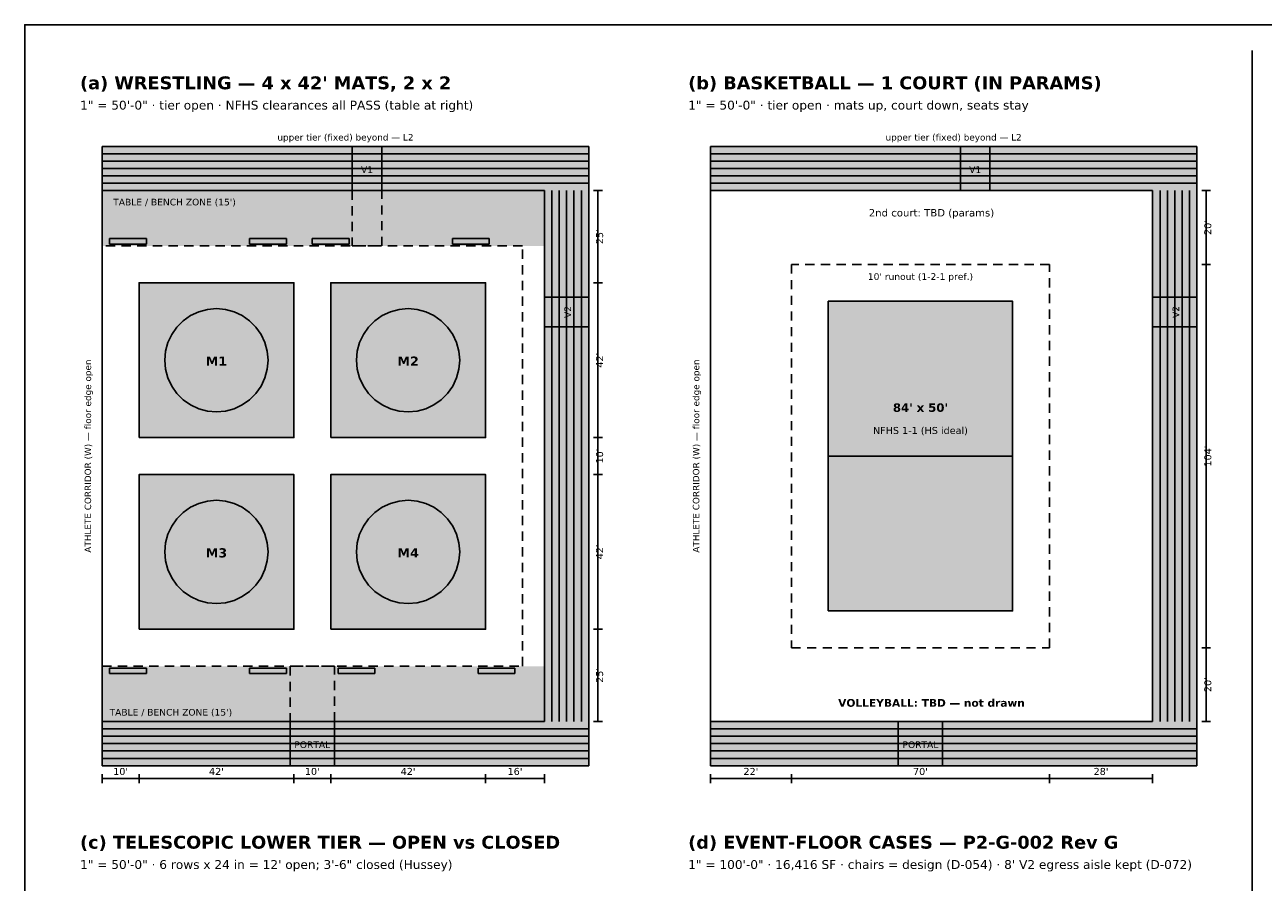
# Model space of a CAD drawing. Header units: inches. Extents: x 0.5 to 16.5, y 0.5 to 10.5.
# Tile 2 of 3: x 0.5 to 7.2, y 5.8 to 10.5. Entities that reach past the tile are written whole.
import ezdxf
from ezdxf.enums import TextEntityAlignment as Align

# ---------------------------------------------------------------- set-up
doc = ezdxf.new("R2010")
doc.units = ezdxf.units.IN
doc.header["$MEASUREMENT"] = 0
for name, color, linetype in [('A-ANNO-DIMS', 7, 'Continuous'), ('A-ANNO-TEXT', 7, 'Continuous'), ('A-AREA-ZONE', 7, 'Continuous'), ('A-EQPM-MATS', 7, 'Continuous'), ('A-FLOR-CRT', 7, 'Continuous'), ('A-FURN', 7, 'Continuous'), ('A-SEAT-TELE', 7, 'Continuous'), ('A-WALL', 7, 'Continuous'), ('G-ANNO-TTLB', 7, 'Continuous')]:
    doc.layers.add(name, color=color, linetype=linetype)
doc.styles.add('KS-BOLD', font='DejaVuSans-Bold.ttf')
doc.styles.add('KS-REG', font='DejaVuSans.ttf')

msp = doc.modelspace()

# ---------------------------------------------------------------- hatches: boundary and pattern name
at = {"layer": 'A-AREA-ZONE', "true_color": 0xeaf0f8}
for points in [[(0.92, 9.3), (3.32, 9.3), (3.32, 9.6), (0.92, 9.6)], [(0.92, 6.72), (3.32, 6.72), (3.32, 7.02), (0.92, 7.02)]]:
    msp.add_hatch(color=7, dxfattribs=at).paths.add_polyline_path(points)
at = {"layer": 'A-EQPM-MATS', "true_color": 0xf4e6c8}
for points in [[(1.12, 8.26), (1.96, 8.26), (1.96, 9.1), (1.12, 9.1)], [(2.16, 8.26), (3, 8.26), (3, 9.1), (2.16, 9.1)], [(1.12, 7.22), (1.96, 7.22), (1.96, 8.06), (1.12, 8.06)], [(2.16, 7.22), (3, 7.22), (3, 8.06), (2.16, 8.06)]]:
    msp.add_hatch(color=7, dxfattribs=at).paths.add_polyline_path(points)
at = {"layer": 'A-FLOR-CRT', "true_color": 0xf7ebd8}
msp.add_hatch(color=7, dxfattribs=at).paths.add_polyline_path([(4.86, 7.32), (5.86, 7.32), (5.86, 9), (4.86, 9)])
at = {"layer": 'A-FURN', "true_color": 0x333333}
for points in [[(1.36, 9.31), (1.52, 9.31), (1.52, 9.36), (1.36, 9.36)], [(2.46, 9.31), (2.62, 9.31), (2.62, 9.36), (2.46, 9.36)], [(1.36, 6.96), (1.52, 6.96), (1.52, 7.01), (1.36, 7.01)], [(2.6, 6.96), (2.76, 6.96), (2.76, 7.01), (2.6, 7.01)]]:
    msp.add_hatch(color=7, dxfattribs=at).paths.add_polyline_path(points)
at = {"layer": 'A-SEAT-TELE', "true_color": 0xe4e4e4}
for points in [[(0.92, 9.6), (3.56, 9.6), (3.56, 9.84), (0.92, 9.84)], [(4.22, 9.6), (6.86, 9.6), (6.86, 9.84), (4.22, 9.84)], [(3.32, 6.72), (3.56, 6.72), (3.56, 9.6), (3.32, 9.6)], [(6.62, 6.72), (6.86, 6.72), (6.86, 9.6), (6.62, 9.6)], [(0.92, 6.48), (3.56, 6.48), (3.56, 6.72), (0.92, 6.72)], [(4.22, 6.48), (6.86, 6.48), (6.86, 6.72), (4.22, 6.72)]]:
    msp.add_hatch(color=7, dxfattribs=at).paths.add_polyline_path(points)
at = {"layer": 'A-SEAT-TELE', "true_color": 0xffffff}
for points in [[(2.277, 9.6), (2.437, 9.6), (2.437, 9.84), (2.277, 9.84)], [(5.577, 9.6), (5.737, 9.6), (5.737, 9.84), (5.577, 9.84)], [(3.32, 8.8618), (3.56, 8.8618), (3.56, 9.0218), (3.32, 9.0218)], [(6.62, 8.8618), (6.86, 8.8618), (6.86, 9.0218), (6.62, 9.0218)], [(1.94, 6.48), (2.18, 6.48), (2.18, 6.72), (1.94, 6.72)], [(5.24, 6.48), (5.48, 6.48), (5.48, 6.72), (5.24, 6.72)]]:
    msp.add_hatch(color=7, dxfattribs=at).paths.add_polyline_path(points)

# ---------------------------------------------------------------- linework, layer by layer
at = {"layer": 'A-ANNO-DIMS'}
for p, q in [((3.586, 9.6), (3.634, 9.6)), ((3.61, 6.72), (3.61, 9.6)), ((6.886, 9.6), (6.934, 9.6)), ((6.91, 6.72), (6.91, 9.6)), ((6.886, 9.2), (6.934, 9.2)), ((3.586, 9.1), (3.634, 9.1)), ((3.586, 8.26), (3.634, 8.26)), ((3.586, 8.06), (3.634, 8.06)), ((3.586, 7.22), (3.634, 7.22)), ((6.886, 7.12), (6.934, 7.12)), ((3.586, 6.72), (3.634, 6.72)), ((6.886, 6.72), (6.934, 6.72)), ((0.92, 6.386), (0.92, 6.434)), ((0.92, 6.41), (3.32, 6.41)), ((1.12, 6.386), (1.12, 6.434)), ((1.96, 6.386), (1.96, 6.434)), ((2.16, 6.386), (2.16, 6.434)), ((3, 6.386), (3, 6.434)), ((3.32, 6.386), (3.32, 6.434)), ((4.22, 6.386), (4.22, 6.434)), ((4.22, 6.41), (6.62, 6.41)), ((4.66, 6.386), (4.66, 6.434)), ((6.06, 6.386), (6.06, 6.434)), ((6.62, 6.386), (6.62, 6.434))]:
    msp.add_line(p, q, dxfattribs=at)
at = {"layer": 'A-ANNO-TEXT'}
msp.add_line((7.16, 10.36), (7.16, 1.95), dxfattribs=at)
at = {"layer": 'A-AREA-ZONE'}
for p, q in [((2.277, 9.6), (2.277, 9.55)), ((2.352, 9.6), (2.302, 9.6)), ((2.437, 9.6), (2.387, 9.6)), ((2.437, 9.555), (2.437, 9.6)), ((2.277, 9.515), (2.277, 9.465)), ((2.437, 9.47), (2.437, 9.52)), ((2.277, 9.43), (2.277, 9.38)), ((2.437, 9.385), (2.437, 9.435)), ((2.277, 9.345), (2.277, 9.3)), ((2.437, 9.3), (2.437, 9.35)), ((0.92, 9.3), (0.92, 9.25)), ((0.99, 9.3), (0.94, 9.3)), ((1.075, 9.3), (1.025, 9.3)), ((1.16, 9.3), (1.11, 9.3)), ((1.245, 9.3), (1.195, 9.3)), ((1.33, 9.3), (1.28, 9.3)), ((1.415, 9.3), (1.365, 9.3)), ((1.5, 9.3), (1.45, 9.3)), ((1.585, 9.3), (1.535, 9.3)), ((1.67, 9.3), (1.62, 9.3)), ((1.755, 9.3), (1.705, 9.3)), ((1.84, 9.3), (1.79, 9.3)), ((1.925, 9.3), (1.875, 9.3)), ((2.01, 9.3), (1.96, 9.3)), ((2.095, 9.3), (2.045, 9.3)), ((2.18, 9.3), (2.13, 9.3)), ((2.265, 9.3), (2.215, 9.3)), ((2.277, 9.3), (2.327, 9.3)), ((2.35, 9.3), (2.3, 9.3)), ((2.362, 9.3), (2.412, 9.3)), ((2.435, 9.3), (2.385, 9.3)), ((2.52, 9.3), (2.47, 9.3)), ((2.605, 9.3), (2.555, 9.3)), ((2.69, 9.3), (2.64, 9.3)), ((2.775, 9.3), (2.725, 9.3)), ((2.86, 9.3), (2.81, 9.3)), ((2.945, 9.3), (2.895, 9.3)), ((3.03, 9.3), (2.98, 9.3)), ((3.115, 9.3), (3.065, 9.3)), ((3.2, 9.3), (3.15, 9.3)), ((3.2, 9.23), (3.2, 9.28)), ((0.92, 9.215), (0.92, 9.165)), ((3.2, 9.145), (3.2, 9.195)), ((0.92, 9.13), (0.92, 9.08)), ((3.2, 9.06), (3.2, 9.11)), ((0.92, 9.045), (0.92, 8.995)), ((3.2, 8.975), (3.2, 9.025)), ((0.92, 8.96), (0.92, 8.91)), ((3.2, 8.89), (3.2, 8.94)), ((0.92, 8.875), (0.92, 8.825)), ((3.2, 8.805), (3.2, 8.855)), ((0.92, 8.79), (0.92, 8.74)), ((3.2, 8.72), (3.2, 8.77)), ((0.92, 8.705), (0.92, 8.655)), ((3.2, 8.635), (3.2, 8.685)), ((0.92, 8.62), (0.92, 8.57)), ((0.92, 8.535), (0.92, 8.485)), ((3.2, 8.55), (3.2, 8.6)), ((3.2, 8.465), (3.2, 8.515)), ((0.92, 8.45), (0.92, 8.4)), ((3.2, 8.38), (3.2, 8.43)), ((0.92, 8.365), (0.92, 8.315)), ((3.2, 8.295), (3.2, 8.345)), ((0.92, 8.28), (0.92, 8.23)), ((3.2, 8.21), (3.2, 8.26)), ((0.92, 8.195), (0.92, 8.145)), ((3.2, 8.125), (3.2, 8.175)), ((0.92, 8.11), (0.92, 8.06)), ((3.2, 8.04), (3.2, 8.09)), ((0.92, 8.025), (0.92, 7.975)), ((3.2, 7.955), (3.2, 8.005)), ((0.92, 7.94), (0.92, 7.89)), ((3.2, 7.87), (3.2, 7.92)), ((0.92, 7.855), (0.92, 7.805)), ((3.2, 7.785), (3.2, 7.835)), ((0.92, 7.77), (0.92, 7.72)), ((3.2, 7.7), (3.2, 7.75)), ((0.92, 7.685), (0.92, 7.635)), ((3.2, 7.615), (3.2, 7.665)), ((0.92, 7.6), (0.92, 7.55)), ((3.2, 7.53), (3.2, 7.58)), ((0.92, 7.515), (0.92, 7.465)), ((3.2, 7.445), (3.2, 7.495)), ((0.92, 7.43), (0.92, 7.38)), ((3.2, 7.36), (3.2, 7.41)), ((0.92, 7.345), (0.92, 7.295)), ((3.2, 7.275), (3.2, 7.325)), ((0.92, 7.26), (0.92, 7.21)), ((3.2, 7.19), (3.2, 7.24)), ((0.92, 7.175), (0.92, 7.125)), ((3.2, 7.105), (3.2, 7.155)), ((0.92, 7.09), (0.92, 7.04)), ((3.2, 7.02), (3.2, 7.07)), ((0.92, 7.02), (0.97, 7.02)), ((1.005, 7.02), (1.055, 7.02)), ((1.09, 7.02), (1.14, 7.02)), ((1.175, 7.02), (1.225, 7.02)), ((1.26, 7.02), (1.31, 7.02)), ((1.345, 7.02), (1.395, 7.02)), ((1.43, 7.02), (1.48, 7.02)), ((1.515, 7.02), (1.565, 7.02)), ((1.6, 7.02), (1.65, 7.02)), ((1.685, 7.02), (1.735, 7.02)), ((1.77, 7.02), (1.82, 7.02)), ((1.855, 7.02), (1.905, 7.02)), ((1.94, 7.02), (1.99, 7.02)), ((1.94, 7.02), (1.94, 6.97)), ((2.01, 7.02), (1.96, 7.02)), ((2.025, 7.02), (2.075, 7.02)), ((2.095, 7.02), (2.045, 7.02)), ((2.11, 7.02), (2.16, 7.02)), ((2.18, 7.02), (2.13, 7.02)), ((2.18, 6.975), (2.18, 7.02)), ((2.195, 7.02), (2.245, 7.02)), ((2.28, 7.02), (2.33, 7.02)), ((2.365, 7.02), (2.415, 7.02)), ((2.45, 7.02), (2.5, 7.02)), ((2.535, 7.02), (2.585, 7.02)), ((2.62, 7.02), (2.67, 7.02)), ((2.705, 7.02), (2.755, 7.02)), ((2.79, 7.02), (2.84, 7.02)), ((2.875, 7.02), (2.925, 7.02)), ((2.96, 7.02), (3.01, 7.02)), ((3.045, 7.02), (3.095, 7.02)), ((3.13, 7.02), (3.18, 7.02)), ((1.94, 6.935), (1.94, 6.885)), ((2.18, 6.89), (2.18, 6.94)), ((2.18, 6.805), (2.18, 6.855)), ((1.94, 6.85), (1.94, 6.8)), ((1.94, 6.765), (1.94, 6.72)), ((1.94, 6.72), (1.99, 6.72)), ((2.025, 6.72), (2.075, 6.72)), ((2.11, 6.72), (2.16, 6.72)), ((2.18, 6.72), (2.18, 6.77))]:
    msp.add_line(p, q, dxfattribs=at)
at = {"layer": 'A-EQPM-MATS'}
for p, q in [((1.4442, 8.9431), (1.4, 8.9225)), ((1.4914, 8.9557), (1.4442, 8.9431)), ((1.54, 8.96), (1.4914, 8.9557)), ((1.5886, 8.9557), (1.54, 8.96)), ((1.6358, 8.9431), (1.5886, 8.9557)), ((1.68, 8.9225), (1.6358, 8.9431)), ((2.4842, 8.9431), (2.44, 8.9225)), ((2.5314, 8.9557), (2.4842, 8.9431)), ((2.58, 8.96), (2.5314, 8.9557)), ((2.6286, 8.9557), (2.58, 8.96)), ((2.6758, 8.9431), (2.6286, 8.9557)), ((2.72, 8.9225), (2.6758, 8.9431)), ((1.36, 8.8945), (1.3255, 8.86)), ((1.4, 8.9225), (1.36, 8.8945)), ((1.72, 8.8945), (1.68, 8.9225)), ((1.7545, 8.86), (1.72, 8.8945)), ((2.4, 8.8945), (2.3655, 8.86)), ((2.44, 8.9225), (2.4, 8.8945)), ((2.76, 8.8945), (2.72, 8.9225)), ((2.7945, 8.86), (2.76, 8.8945)), ((1.2975, 8.82), (1.2769, 8.7758)), ((1.3255, 8.86), (1.2975, 8.82)), ((1.7825, 8.82), (1.7545, 8.86)), ((1.8031, 8.7758), (1.7825, 8.82)), ((2.3375, 8.82), (2.3169, 8.7758)), ((2.3655, 8.86), (2.3375, 8.82)), ((2.8225, 8.82), (2.7945, 8.86)), ((2.8431, 8.7758), (2.8225, 8.82)), ((1.2769, 8.7758), (1.2643, 8.7286)), ((1.8157, 8.7286), (1.8031, 8.7758)), ((2.3169, 8.7758), (2.3043, 8.7286)), ((2.8557, 8.7286), (2.8431, 8.7758)), ((1.2643, 8.7286), (1.26, 8.68)), ((1.26, 8.68), (1.2643, 8.6314)), ((1.82, 8.68), (1.8157, 8.7286)), ((1.8157, 8.6314), (1.82, 8.68)), ((2.3043, 8.7286), (2.3, 8.68)), ((2.3, 8.68), (2.3043, 8.6314)), ((2.86, 8.68), (2.8557, 8.7286)), ((2.8557, 8.6314), (2.86, 8.68)), ((1.2643, 8.6314), (1.2769, 8.5842)), ((1.8031, 8.5842), (1.8157, 8.6314)), ((2.3043, 8.6314), (2.3169, 8.5842)), ((2.8431, 8.5842), (2.8557, 8.6314)), ((1.2769, 8.5842), (1.2975, 8.54)), ((1.2975, 8.54), (1.3255, 8.5)), ((1.7545, 8.5), (1.7825, 8.54)), ((1.7825, 8.54), (1.8031, 8.5842)), ((2.3169, 8.5842), (2.3375, 8.54)), ((2.3375, 8.54), (2.3655, 8.5)), ((2.7945, 8.5), (2.8225, 8.54)), ((2.8225, 8.54), (2.8431, 8.5842)), ((1.3255, 8.5), (1.36, 8.4655)), ((1.72, 8.4655), (1.7545, 8.5)), ((2.3655, 8.5), (2.4, 8.4655)), ((2.76, 8.4655), (2.7945, 8.5)), ((1.36, 8.4655), (1.4, 8.4375)), ((1.4, 8.4375), (1.4442, 8.4169)), ((1.4442, 8.4169), (1.4914, 8.4043)), ((1.4914, 8.4043), (1.54, 8.4)), ((1.54, 8.4), (1.5886, 8.4043)), ((1.5886, 8.4043), (1.6358, 8.4169)), ((1.6358, 8.4169), (1.68, 8.4375)), ((1.68, 8.4375), (1.72, 8.4655)), ((2.4, 8.4655), (2.44, 8.4375)), ((2.44, 8.4375), (2.4842, 8.4169)), ((2.4842, 8.4169), (2.5314, 8.4043)), ((2.5314, 8.4043), (2.58, 8.4)), ((2.58, 8.4), (2.6286, 8.4043)), ((2.6286, 8.4043), (2.6758, 8.4169)), ((2.6758, 8.4169), (2.72, 8.4375)), ((2.72, 8.4375), (2.76, 8.4655)), ((1.4, 7.8825), (1.36, 7.8545)), ((1.4442, 7.9031), (1.4, 7.8825)), ((1.4914, 7.9157), (1.4442, 7.9031)), ((1.54, 7.92), (1.4914, 7.9157)), ((1.5886, 7.9157), (1.54, 7.92)), ((1.6358, 7.9031), (1.5886, 7.9157)), ((1.68, 7.8825), (1.6358, 7.9031)), ((1.72, 7.8545), (1.68, 7.8825)), ((2.44, 7.8825), (2.4, 7.8545)), ((2.4842, 7.9031), (2.44, 7.8825)), ((2.5314, 7.9157), (2.4842, 7.9031)), ((2.58, 7.92), (2.5314, 7.9157)), ((2.6286, 7.9157), (2.58, 7.92)), ((2.6758, 7.9031), (2.6286, 7.9157)), ((2.72, 7.8825), (2.6758, 7.9031)), ((2.76, 7.8545), (2.72, 7.8825)), ((1.3255, 7.82), (1.2975, 7.78)), ((1.36, 7.8545), (1.3255, 7.82)), ((1.7545, 7.82), (1.72, 7.8545)), ((1.7825, 7.78), (1.7545, 7.82)), ((2.3655, 7.82), (2.3375, 7.78)), ((2.4, 7.8545), (2.3655, 7.82)), ((2.7945, 7.82), (2.76, 7.8545)), ((2.8225, 7.78), (2.7945, 7.82)), ((1.2769, 7.7358), (1.2643, 7.6886)), ((1.2975, 7.78), (1.2769, 7.7358)), ((1.8031, 7.7358), (1.7825, 7.78)), ((1.8157, 7.6886), (1.8031, 7.7358)), ((2.3169, 7.7358), (2.3043, 7.6886)), ((2.3375, 7.78), (2.3169, 7.7358)), ((2.8431, 7.7358), (2.8225, 7.78)), ((2.8557, 7.6886), (2.8431, 7.7358)), ((1.2643, 7.6886), (1.26, 7.64)), ((1.82, 7.64), (1.8157, 7.6886)), ((2.3043, 7.6886), (2.3, 7.64)), ((2.86, 7.64), (2.8557, 7.6886)), ((1.26, 7.64), (1.2643, 7.5914)), ((1.8157, 7.5914), (1.82, 7.64)), ((2.3, 7.64), (2.3043, 7.5914)), ((2.8557, 7.5914), (2.86, 7.64)), ((1.2643, 7.5914), (1.2769, 7.5442)), ((1.2769, 7.5442), (1.2975, 7.5)), ((1.7825, 7.5), (1.8031, 7.5442)), ((1.8031, 7.5442), (1.8157, 7.5914)), ((2.3043, 7.5914), (2.3169, 7.5442)), ((2.3169, 7.5442), (2.3375, 7.5)), ((2.8225, 7.5), (2.8431, 7.5442)), ((2.8431, 7.5442), (2.8557, 7.5914)), ((1.2975, 7.5), (1.3255, 7.46)), ((1.3255, 7.46), (1.36, 7.4255)), ((1.72, 7.4255), (1.7545, 7.46)), ((1.7545, 7.46), (1.7825, 7.5)), ((2.3375, 7.5), (2.3655, 7.46)), ((2.3655, 7.46), (2.4, 7.4255)), ((2.76, 7.4255), (2.7945, 7.46)), ((2.7945, 7.46), (2.8225, 7.5)), ((1.36, 7.4255), (1.4, 7.3975)), ((1.4, 7.3975), (1.4442, 7.3769)), ((1.6358, 7.3769), (1.68, 7.3975)), ((1.68, 7.3975), (1.72, 7.4255)), ((2.4, 7.4255), (2.44, 7.3975)), ((2.44, 7.3975), (2.4842, 7.3769)), ((2.6758, 7.3769), (2.72, 7.3975)), ((2.72, 7.3975), (2.76, 7.4255)), ((1.4442, 7.3769), (1.4914, 7.3643)), ((1.4914, 7.3643), (1.54, 7.36)), ((1.54, 7.36), (1.5886, 7.3643)), ((1.5886, 7.3643), (1.6358, 7.3769)), ((2.4842, 7.3769), (2.5314, 7.3643)), ((2.5314, 7.3643), (2.58, 7.36)), ((2.58, 7.36), (2.6286, 7.3643)), ((2.6286, 7.3643), (2.6758, 7.3769))]:
    msp.add_line(p, q, dxfattribs=at)
for points in [[(1.12, 8.26), (1.96, 8.26), (1.96, 9.1), (1.12, 9.1)], [(2.16, 8.26), (3, 8.26), (3, 9.1), (2.16, 9.1)], [(1.12, 7.22), (1.96, 7.22), (1.96, 8.06), (1.12, 8.06)], [(2.16, 7.22), (3, 7.22), (3, 8.06), (2.16, 8.06)]]:
    msp.add_lwpolyline(points, close=True, dxfattribs=at)
at = {"layer": 'A-FLOR-CRT'}
for p, q in [((4.7, 9.2), (4.66, 9.2)), ((4.66, 9.2), (4.66, 9.15)), ((4.785, 9.2), (4.735, 9.2)), ((4.87, 9.2), (4.82, 9.2)), ((4.955, 9.2), (4.905, 9.2)), ((5.04, 9.2), (4.99, 9.2)), ((5.125, 9.2), (5.075, 9.2)), ((5.21, 9.2), (5.16, 9.2)), ((5.295, 9.2), (5.245, 9.2)), ((5.38, 9.2), (5.33, 9.2)), ((5.465, 9.2), (5.415, 9.2)), ((5.55, 9.2), (5.5, 9.2)), ((5.635, 9.2), (5.585, 9.2)), ((5.72, 9.2), (5.67, 9.2)), ((5.805, 9.2), (5.755, 9.2)), ((5.89, 9.2), (5.84, 9.2)), ((5.975, 9.2), (5.925, 9.2)), ((6.06, 9.2), (6.01, 9.2)), ((6.06, 9.16), (6.06, 9.2)), ((4.66, 9.115), (4.66, 9.065)), ((6.06, 9.075), (6.06, 9.125)), ((4.66, 9.03), (4.66, 8.98)), ((6.06, 8.99), (6.06, 9.04)), ((4.66, 8.945), (4.66, 8.895)), ((6.06, 8.905), (6.06, 8.955)), ((4.66, 8.86), (4.66, 8.81)), ((6.06, 8.82), (6.06, 8.87)), ((4.66, 8.775), (4.66, 8.725)), ((6.06, 8.735), (6.06, 8.785)), ((4.66, 8.69), (4.66, 8.64)), ((6.06, 8.65), (6.06, 8.7)), ((4.66, 8.605), (4.66, 8.555)), ((6.06, 8.565), (6.06, 8.615)), ((4.66, 8.52), (4.66, 8.47)), ((6.06, 8.48), (6.06, 8.53)), ((4.66, 8.435), (4.66, 8.385)), ((6.06, 8.395), (6.06, 8.445)), ((4.66, 8.35), (4.66, 8.3)), ((6.06, 8.31), (6.06, 8.36)), ((6.06, 8.225), (6.06, 8.275)), ((4.66, 8.265), (4.66, 8.215)), ((4.66, 8.18), (4.66, 8.13)), ((4.86, 8.16), (5.86, 8.16)), ((6.06, 8.14), (6.06, 8.19)), ((4.66, 8.095), (4.66, 8.045)), ((6.06, 8.055), (6.06, 8.105)), ((4.66, 8.01), (4.66, 7.96)), ((6.06, 7.97), (6.06, 8.02)), ((6.06, 7.885), (6.06, 7.935)), ((4.66, 7.925), (4.66, 7.875)), ((4.66, 7.84), (4.66, 7.79)), ((6.06, 7.8), (6.06, 7.85)), ((4.66, 7.755), (4.66, 7.705)), ((6.06, 7.715), (6.06, 7.765)), ((4.66, 7.67), (4.66, 7.62)), ((6.06, 7.63), (6.06, 7.68)), ((6.06, 7.545), (6.06, 7.595)), ((4.66, 7.585), (4.66, 7.535)), ((4.66, 7.5), (4.66, 7.45)), ((6.06, 7.46), (6.06, 7.51)), ((4.66, 7.415), (4.66, 7.365)), ((6.06, 7.375), (6.06, 7.425)), ((4.66, 7.33), (4.66, 7.28)), ((6.06, 7.29), (6.06, 7.34)), ((4.66, 7.245), (4.66, 7.195)), ((6.06, 7.205), (6.06, 7.255)), ((4.66, 7.16), (4.66, 7.12)), ((6.06, 7.12), (6.06, 7.17)), ((4.66, 7.12), (4.71, 7.12)), ((4.745, 7.12), (4.795, 7.12)), ((4.83, 7.12), (4.88, 7.12)), ((4.915, 7.12), (4.965, 7.12)), ((5, 7.12), (5.05, 7.12)), ((5.085, 7.12), (5.135, 7.12)), ((5.17, 7.12), (5.22, 7.12)), ((5.255, 7.12), (5.305, 7.12)), ((5.34, 7.12), (5.39, 7.12)), ((5.425, 7.12), (5.475, 7.12)), ((5.51, 7.12), (5.56, 7.12)), ((5.595, 7.12), (5.645, 7.12)), ((5.68, 7.12), (5.73, 7.12)), ((5.765, 7.12), (5.815, 7.12)), ((5.85, 7.12), (5.9, 7.12)), ((5.935, 7.12), (5.985, 7.12)), ((6.02, 7.12), (6.06, 7.12))]:
    msp.add_line(p, q, dxfattribs=at)
msp.add_lwpolyline([(4.86, 7.32), (5.86, 7.32), (5.86, 9), (4.86, 9)], close=True, dxfattribs=at)
at = {"layer": 'A-FURN'}
for p, q in [((1.16, 9.34), (0.96, 9.34)), ((0.96, 9.34), (0.96, 9.31)), ((0.96, 9.31), (1.16, 9.31)), ((1.16, 9.31), (1.16, 9.34)), ((1.92, 9.34), (1.72, 9.34)), ((1.72, 9.34), (1.72, 9.31)), ((1.72, 9.31), (1.92, 9.31)), ((1.92, 9.31), (1.92, 9.34)), ((2.26, 9.34), (2.06, 9.34)), ((2.06, 9.34), (2.06, 9.31)), ((2.06, 9.31), (2.26, 9.31)), ((2.26, 9.31), (2.26, 9.34)), ((3.02, 9.34), (2.82, 9.34)), ((2.82, 9.34), (2.82, 9.31)), ((2.82, 9.31), (3.02, 9.31)), ((3.02, 9.31), (3.02, 9.34)), ((1.16, 7.01), (0.96, 7.01)), ((0.96, 7.01), (0.96, 6.98)), ((1.16, 6.98), (1.16, 7.01)), ((1.92, 7.01), (1.72, 7.01)), ((1.72, 7.01), (1.72, 6.98)), ((1.92, 6.98), (1.92, 7.01)), ((2.4, 7.01), (2.2, 7.01)), ((2.2, 7.01), (2.2, 6.98)), ((2.4, 6.98), (2.4, 7.01)), ((3.16, 7.01), (2.96, 7.01)), ((2.96, 7.01), (2.96, 6.98)), ((3.16, 6.98), (3.16, 7.01)), ((0.96, 6.98), (1.16, 6.98)), ((1.72, 6.98), (1.92, 6.98)), ((2.2, 6.98), (2.4, 6.98)), ((2.96, 6.98), (3.16, 6.98))]:
    msp.add_line(p, q, dxfattribs=at)
at = {"layer": 'A-SEAT-TELE'}
for p, q in [((2.277, 9.6), (2.277, 9.84)), ((2.437, 9.6), (2.437, 9.84)), ((5.577, 9.6), (5.577, 9.84)), ((5.737, 9.6), (5.737, 9.84)), ((0.92, 9.8), (3.56, 9.8)), ((0.92, 9.76), (3.56, 9.76)), ((4.22, 9.8), (6.86, 9.8)), ((4.22, 9.76), (6.86, 9.76)), ((0.92, 9.72), (3.56, 9.72)), ((0.92, 9.68), (3.56, 9.68)), ((4.22, 9.72), (6.86, 9.72)), ((4.22, 9.68), (6.86, 9.68)), ((0.92, 9.64), (3.56, 9.64)), ((4.22, 9.64), (6.86, 9.64)), ((3.36, 6.72), (3.36, 9.6)), ((3.4, 6.72), (3.4, 9.6)), ((3.44, 6.72), (3.44, 9.6)), ((3.48, 6.72), (3.48, 9.6)), ((3.52, 6.72), (3.52, 9.6)), ((6.66, 6.72), (6.66, 9.6)), ((6.7, 6.72), (6.7, 9.6)), ((6.74, 6.72), (6.74, 9.6)), ((6.78, 6.72), (6.78, 9.6)), ((6.82, 6.72), (6.82, 9.6)), ((3.32, 9.0218), (3.56, 9.0218)), ((6.62, 9.0218), (6.86, 9.0218)), ((3.32, 8.8618), (3.56, 8.8618)), ((6.62, 8.8618), (6.86, 8.8618)), ((1.94, 6.48), (1.94, 6.72)), ((2.18, 6.48), (2.18, 6.72)), ((5.24, 6.48), (5.24, 6.72)), ((5.48, 6.48), (5.48, 6.72)), ((0.92, 6.68), (3.56, 6.68)), ((4.22, 6.68), (6.86, 6.68)), ((0.92, 6.64), (3.56, 6.64)), ((0.92, 6.6), (3.56, 6.6)), ((4.22, 6.64), (6.86, 6.64)), ((4.22, 6.6), (6.86, 6.6)), ((0.92, 6.56), (3.56, 6.56)), ((0.92, 6.52), (3.56, 6.52)), ((4.22, 6.56), (6.86, 6.56)), ((4.22, 6.52), (6.86, 6.52))]:
    msp.add_line(p, q, dxfattribs=at)
at = {"layer": 'A-WALL'}
for p, q in [((3.56, 9.84), (0.92, 9.84)), ((0.92, 9.84), (0.92, 6.48)), ((3.56, 6.48), (3.56, 9.84)), ((6.86, 9.84), (4.22, 9.84)), ((4.22, 9.84), (4.22, 6.48)), ((6.86, 6.48), (6.86, 9.84)), ((3.32, 9.6), (0.92, 9.6)), ((0.92, 9.6), (0.92, 6.72)), ((3.32, 9.6), (0.92, 9.6)), ((0.92, 9.6), (0.92, 6.72)), ((3.32, 6.72), (3.32, 9.6)), ((3.32, 6.72), (3.32, 9.6)), ((6.62, 9.6), (4.22, 9.6)), ((4.22, 9.6), (4.22, 6.72)), ((6.62, 6.72), (6.62, 9.6)), ((0.92, 6.72), (3.32, 6.72)), ((0.92, 6.72), (3.32, 6.72)), ((4.22, 6.72), (6.62, 6.72)), ((0.92, 6.48), (3.56, 6.48)), ((4.22, 6.48), (6.86, 6.48))]:
    msp.add_line(p, q, dxfattribs=at)
at = {"layer": 'G-ANNO-TTLB'}
msp.add_lwpolyline([(0.5, 0.5), (16.5, 0.5), (16.5, 10.5), (0.5, 10.5)], close=True, dxfattribs=at)

# ---------------------------------------------------------------- texts
at = {"layer": 'A-ANNO-DIMS', "style": 'KS-REG'}
for s, p in [("20'", (6.938, 9.4)), ("25'", (3.638, 9.35)), ("42'", (3.638, 8.68)), ("104'", (6.938, 8.16)), ("10'", (3.638, 8.16)), ("42'", (3.638, 7.64)), ("25'", (3.638, 6.97)), ("20'", (6.938, 6.92))]:
    msp.add_text(s, height=0.038, rotation=90, dxfattribs=at).set_placement(p, align=Align.CENTER)
for s, p in [("10'", (1.02, 6.43)), ("42'", (1.54, 6.43)), ("10'", (2.06, 6.43)), ("42'", (2.58, 6.43)), ("16'", (3.16, 6.43)), ("22'", (4.44, 6.43)), ("70'", (5.36, 6.43)), ("28'", (6.34, 6.43))]:
    msp.add_text(s, height=0.038, dxfattribs=at).set_placement(p, align=Align.CENTER)
at = {"layer": 'A-ANNO-TEXT'}
for s, height, style, p in [("(a) WRESTLING — 4 x 42' MATS, 2 x 2", 0.07, 'KS-BOLD', (0.8, 10.15)), ('(b) BASKETBALL — 1 COURT (IN PARAMS)', 0.07, 'KS-BOLD', (4.1, 10.15)), ('1" = 50\'-0" · tier open · NFHS clearances all PASS (table at right)', 0.048, 'KS-REG', (0.8, 10.04)), ('1" = 50\'-0" · tier open · mats up, court down, seats stay', 0.048, 'KS-REG', (4.1, 10.04)), ("TABLE / BENCH ZONE (15')", 0.036, 'KS-REG', (0.98, 9.52)), ("TABLE / BENCH ZONE (15')", 0.036, 'KS-REG', (0.96, 6.752)), ('(c) TELESCOPIC LOWER TIER — OPEN vs CLOSED', 0.07, 'KS-BOLD', (0.8, 6.03)), ('(d) EVENT-FLOOR CASES — P2-G-002 Rev G', 0.07, 'KS-BOLD', (4.1, 6.03)), ('1" = 50\'-0" · 6 rows x 24 in = 12\' open; 3\'-6" closed (Hussey)', 0.048, 'KS-REG', (0.8, 5.92)), ('1" = 100\'-0" · 16,416 SF · chairs = design (D-054) · 8\' V2 egress aisle kept (D-072)', 0.048, 'KS-REG', (4.1, 5.92))]:
    msp.add_text(s, height=height, dxfattribs=dict(at, style=style)).set_placement(p)
for s, height, style, p in [('upper tier (fixed) beyond — L2', 0.035, 'KS-REG', (2.24, 9.872)), ('upper tier (fixed) beyond — L2', 0.035, 'KS-REG', (5.54, 9.872)), ('V1', 0.036, 'KS-REG', (2.357, 9.696)), ('V1', 0.036, 'KS-REG', (5.657, 9.696)), ('2nd court: TBD (params)', 0.04, 'KS-REG', (5.42, 9.46)), ("10' runout (1-2-1 pref.)", 0.036, 'KS-REG', (5.36, 9.116)), ('M1', 0.05, 'KS-BOLD', (1.54, 8.65)), ('M2', 0.05, 'KS-BOLD', (2.58, 8.65)), ("84' x 50'", 0.046, 'KS-BOLD', (5.36, 8.4)), ('NFHS 1-1 (HS ideal)', 0.038, 'KS-REG', (5.36, 8.28)), ('M3', 0.05, 'KS-BOLD', (1.54, 7.61)), ('M4', 0.05, 'KS-BOLD', (2.58, 7.61)), ('VOLLEYBALL: TBD — not drawn', 0.042, 'KS-BOLD', (5.42, 6.8)), ('PORTAL', 0.036, 'KS-REG', (2.06, 6.576)), ('PORTAL', 0.036, 'KS-REG', (5.36, 6.576))]:
    msp.add_text(s, height=height, dxfattribs=dict(at, style=style)).set_placement(p, align=Align.CENTER)
at = {"layer": 'A-ANNO-TEXT', "style": 'KS-REG'}
for s, height, p in [('V2', 0.036, (3.464, 8.9418)), ('V2', 0.036, (6.764, 8.9418)), ('ATHLETE CORRIDOR (W) — floor edge open', 0.035, (0.86, 8.16)), ('ATHLETE CORRIDOR (W) — floor edge open', 0.035, (4.16, 8.16))]:
    msp.add_text(s, height=height, rotation=90, dxfattribs=at).set_placement(p, align=Align.CENTER)

doc.saveas('drawing.dxf')
